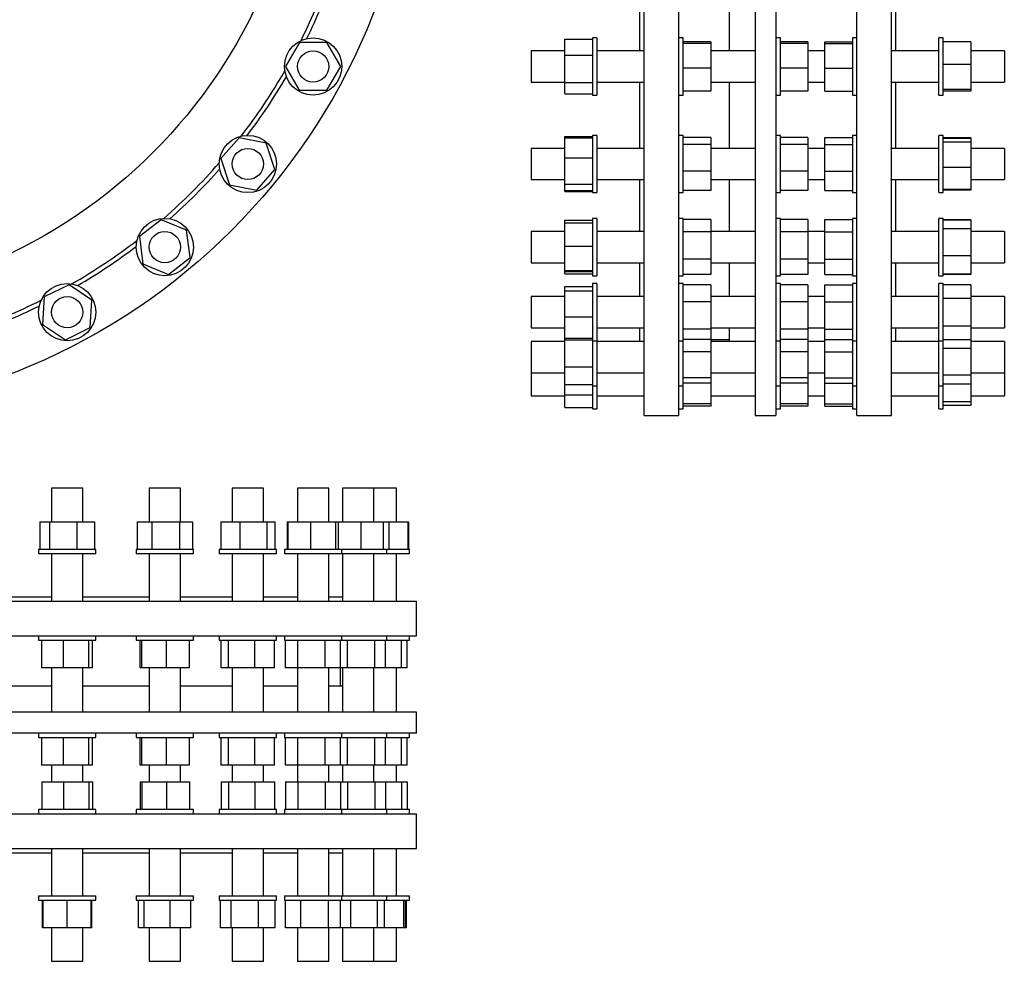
# Model space of a CAD drawing. Header units: millimetres. Extents: x 77 to 2245, y 59 to 2168.
# Tile 2 of 3: x 1111 to 2245, y 59 to 1144. Entities that reach past the tile are written whole.
import ezdxf

# ---------------------------------------------------------------- set-up
doc = ezdxf.new("R2010")
doc.units = ezdxf.units.MM

msp = doc.modelspace()

# ---------------------------------------------------------------- linework, layer by layer
at = {"color": 7, "linetype": 'Continuous', "lineweight": 25}
for p, q in [((1829.7, 688), (1829.7, 1415.5)), ((1869.7, 688), (1869.7, 1415.5)), ((1957.7, 1415.5), (1957.7, 688)), ((1981.7, 1415.5), (1981.7, 688)), ((2074.7, 688), (2074.7, 1415.5)), ((2114.7, 688), (2114.7, 1415.5)), ((1824.7, 1108.2), (1824.7, 1197.2)), ((1927.7, 1197.2), (1927.7, 1108.2)), ((2119.7, 1108.2), (2119.7, 1197.2)), ((1775.2, 1123.2), (1770.2, 1123.2)), ((1770.2, 1123.2), (1770.2, 1057.2)), ((1775.2, 1123.2), (1775.2, 1057.2)), ((1874.7, 1123.2), (1869.7, 1123.2)), ((1874.7, 1057.2), (1874.7, 1123.2)), ((1986.7, 1123.2), (1981.7, 1123.2)), ((1986.7, 1057.2), (1986.7, 1123.2)), ((2074.7, 1123.2), (2069.7, 1123.2)), ((2069.7, 1123.2), (2069.7, 1057.2)), ((2174.2, 1123.2), (2169.2, 1123.2)), ((2169.2, 1057.2), (2169.2, 1123.2)), ((2174.2, 1057.2), (2174.2, 1123.2)), ((1432.7, 1117.7), (1416.8, 1090.2)), ((1464.4, 1117.7), (1432.7, 1117.7)), ((1480.3, 1090.2), (1464.4, 1117.7)), ((1738.4, 1121.8), (1770.2, 1121.8)), ((1738.4, 1103.3), (1738.4, 1121.8)), ((1906.5, 1118.7), (1874.7, 1118.7)), ((1906.5, 1116.6), (1874.7, 1116.6)), ((1906.5, 1118.7), (1906.5, 1116.6)), ((1906.5, 1116.6), (1906.5, 1088.1)), ((2018.5, 1118.7), (1986.7, 1118.7)), ((2018.5, 1116.6), (1986.7, 1116.6)), ((2018.5, 1118.7), (2018.5, 1116.6)), ((2018.5, 1116.6), (2018.5, 1088.1)), ((2037.9, 1118.7), (2069.7, 1118.7)), ((2037.9, 1116.6), (2037.9, 1118.7)), ((2037.9, 1116.6), (2069.7, 1116.6)), ((2037.9, 1088.1), (2037.9, 1116.6)), ((2206, 1118.7), (2174.2, 1118.7)), ((2206, 1118.7), (2206, 1092.3)), ((1738.4, 1108.2), (1699.7, 1108.2)), ((1699.7, 1108.2), (1699.7, 1082.6)), ((1738.4, 1071.7), (1738.4, 1103.3)), ((1738.4, 1103.3), (1770.2, 1103.3)), ((1829.7, 1108.2), (1775.2, 1108.2)), ((1957.7, 1108.2), (1906.5, 1108.2)), ((2037.9, 1108.2), (2018.5, 1108.2)), ((2169.2, 1108.2), (2114.7, 1108.2)), ((2244.7, 1108.2), (2206, 1108.2)), ((2244.7, 1108.2), (2244.7, 1082.6)), ((1416.8, 1090.2), (1432.6, 1062.7)), ((1464.4, 1062.7), (1480.3, 1090.2)), ((2206, 1092.3), (2174.2, 1092.3)), ((2206, 1092.3), (2206, 1063.8)), ((1699.7, 1082.6), (1699.7, 1072.2)), ((1906.5, 1088.1), (1874.7, 1088.1)), ((1906.5, 1088.1), (1906.5, 1061.7)), ((2018.5, 1088.1), (1986.7, 1088.1)), ((2018.5, 1088.1), (2018.5, 1061.7)), ((2037.9, 1088.1), (2069.7, 1088.1)), ((2037.9, 1061.7), (2037.9, 1088.1)), ((2244.7, 1082.6), (2244.7, 1072.2)), ((1699.7, 1072.2), (1738.4, 1072.2)), ((1738.4, 1071.7), (1770.2, 1071.7)), ((1738.4, 1058.6), (1738.4, 1071.7)), ((1775.2, 1072.2), (1829.7, 1072.2)), ((1824.7, 995.8), (1824.7, 1072.2)), ((1906.5, 1072.2), (1957.7, 1072.2)), ((1927.7, 1072.2), (1927.7, 995.8)), ((2018.5, 1072.2), (2037.9, 1072.2)), ((2114.7, 1072.2), (2169.2, 1072.2)), ((2119.7, 995.8), (2119.7, 1072.2)), ((2206, 1072.2), (2244.7, 1072.2)), ((1432.6, 1062.7), (1464.4, 1062.7)), ((1738.4, 1058.6), (1770.2, 1058.6)), ((1770.2, 1057.2), (1775.2, 1057.2)), ((1869.7, 1057.2), (1874.7, 1057.2)), ((1906.5, 1061.7), (1874.7, 1061.7)), ((1981.7, 1057.2), (1986.7, 1057.2)), ((2018.5, 1061.7), (1986.7, 1061.7)), ((2037.9, 1061.7), (2069.7, 1061.7)), ((2069.7, 1057.2), (2074.7, 1057.2)), ((2169.2, 1057.2), (2174.2, 1057.2)), ((2206, 1063.8), (2174.2, 1063.8)), ((2206, 1061.7), (2174.2, 1061.7)), ((2206, 1063.8), (2206, 1061.7)), ((1738.4, 1009.5), (1770.2, 1009.5)), ((1738.4, 1008.1), (1738.4, 1009.5)), ((1775.2, 1010.8), (1770.2, 1010.8)), ((1770.2, 1010.8), (1770.2, 944.8)), ((1775.2, 1010.8), (1775.2, 944.8)), ((1874.7, 1010.8), (1869.7, 1010.8)), ((1874.7, 944.8), (1874.7, 1010.8)), ((1986.7, 1010.8), (1981.7, 1010.8)), ((1986.7, 944.8), (1986.7, 1010.8)), ((2074.7, 1010.8), (2069.7, 1010.8)), ((2069.7, 1010.8), (2069.7, 944.8)), ((2174.2, 1010.8), (2169.2, 1010.8)), ((2169.2, 944.8), (2169.2, 1010.8)), ((2174.2, 944.8), (2174.2, 1010.8)), ((1363.2, 1007.8), (1342.2, 984)), ((1394.3, 1001.6), (1363.2, 1007.8)), ((1404.5, 971.5), (1394.3, 1001.6)), ((1738.4, 984.9), (1738.4, 1008.1)), ((1738.4, 1008.1), (1770.2, 1008.1)), ((1906.5, 1008.4), (1874.7, 1008.4)), ((1906.5, 1000.2), (1874.7, 1000.2)), ((1906.5, 1008.4), (1906.5, 1000.2)), ((1906.5, 1000.2), (1906.5, 969.5)), ((2018.5, 1008.4), (1986.7, 1008.4)), ((2018.5, 1000.2), (1986.7, 1000.2)), ((2018.5, 1008.4), (2018.5, 1000.2)), ((2018.5, 1000.2), (2018.5, 969.5)), ((2037.9, 1008.4), (2069.7, 1008.4)), ((2037.9, 1000.2), (2037.9, 1008.4)), ((2037.9, 1000.2), (2069.7, 1000.2)), ((2037.9, 969.5), (2037.9, 1000.2)), ((2206, 1007.8), (2174.2, 1007.8)), ((2206, 1007.1), (2174.2, 1007.1)), ((2206, 1003), (2174.2, 1003)), ((2206, 1007.8), (2206, 1007.1)), ((2206, 1007.1), (2206, 1003)), ((2206, 1003), (2206, 973.6)), ((1738.4, 995.8), (1699.7, 995.8)), ((1699.7, 995.8), (1699.7, 967.1)), ((1829.7, 995.8), (1775.2, 995.8)), ((1957.7, 995.8), (1906.5, 995.8)), ((2037.9, 995.8), (2018.5, 995.8)), ((2169.2, 995.8), (2114.7, 995.8)), ((2244.7, 995.8), (2206, 995.8)), ((2244.7, 995.8), (2244.7, 967.1)), ((1342.2, 984), (1352.4, 953.9)), ((1738.4, 984.9), (1770.2, 984.9)), ((1738.4, 954.6), (1738.4, 984.9)), ((1383.6, 947.7), (1404.5, 971.5)), ((1699.7, 967.1), (1699.7, 959.8)), ((1906.5, 969.5), (1874.7, 969.5)), ((1906.5, 969.5), (1906.5, 947.1)), ((2018.5, 969.5), (1986.7, 969.5)), ((2018.5, 969.5), (2018.5, 947.1)), ((2037.9, 947.1), (2037.9, 969.5)), ((2037.9, 969.5), (2069.7, 969.5)), ((2206, 973.6), (2174.2, 973.6)), ((2206, 973.6), (2206, 948.4)), ((2244.7, 967.1), (2244.7, 959.8)), ((1352.4, 953.9), (1383.6, 947.7)), ((1699.7, 959.8), (1738.4, 959.8)), ((1738.4, 954.6), (1770.2, 954.6)), ((1738.4, 947.4), (1738.4, 954.6)), ((1775.2, 959.8), (1829.7, 959.8)), ((1824.7, 900.1), (1824.7, 959.8)), ((1906.5, 959.8), (1957.7, 959.8)), ((1927.7, 959.8), (1927.7, 900.1)), ((2018.5, 959.8), (2037.9, 959.8)), ((2114.7, 959.8), (2169.2, 959.8)), ((2119.7, 900.1), (2119.7, 959.8)), ((2206, 959.8), (2244.7, 959.8)), ((1738.4, 947.4), (1770.2, 947.4)), ((1738.4, 946), (1738.4, 947.4)), ((1738.4, 946), (1770.2, 946)), ((1770.2, 944.8), (1775.2, 944.8)), ((1869.7, 944.8), (1874.7, 944.8)), ((1906.5, 947.1), (1874.7, 947.1)), ((1981.7, 944.8), (1986.7, 944.8)), ((2018.5, 947.1), (1986.7, 947.1)), ((2037.9, 947.1), (2069.7, 947.1)), ((2069.7, 944.8), (2074.7, 944.8)), ((2169.2, 944.8), (2174.2, 944.8)), ((2206, 948.4), (2174.2, 948.4)), ((2206, 947.7), (2174.2, 947.7)), ((2206, 948.4), (2206, 947.7)), ((1273.6, 913.6), (1248.4, 894.3)), ((1302.9, 901.4), (1273.6, 913.6)), ((1738.4, 913), (1770.2, 913)), ((1738.4, 910.1), (1738.4, 913)), ((1738.4, 883.1), (1738.4, 910.1)), ((1738.4, 910.1), (1770.2, 910.1)), ((1775.2, 915.1), (1770.2, 915.1)), ((1770.2, 915.1), (1770.2, 849.1)), ((1775.2, 915.1), (1775.2, 849.1)), ((1874.7, 915.1), (1869.7, 915.1)), ((1874.7, 849.1), (1874.7, 915.1)), ((1906.5, 913.8), (1874.7, 913.8)), ((1906.5, 913.8), (1906.5, 899.7)), ((1986.7, 915.1), (1981.7, 915.1)), ((1986.7, 849.1), (1986.7, 915.1)), ((2018.5, 913.8), (1986.7, 913.8)), ((2018.5, 913.8), (2018.5, 899.7)), ((2037.9, 913.8), (2069.7, 913.8)), ((2037.9, 899.7), (2037.9, 913.8)), ((2074.7, 915.1), (2069.7, 915.1)), ((2069.7, 915.1), (2069.7, 849.1)), ((2174.2, 915.1), (2169.2, 915.1)), ((2169.2, 849.1), (2169.2, 915.1)), ((2174.2, 849.1), (2174.2, 915.1)), ((2206, 913.6), (2174.2, 913.6)), ((2206, 913.2), (2174.2, 913.2)), ((2206, 913.6), (2206, 913.2)), ((2206, 913.2), (2206, 903.1)), ((1307.1, 869.9), (1302.9, 901.4)), ((1738.4, 900.1), (1699.7, 900.1)), ((1699.7, 900.1), (1699.7, 868.8)), ((1829.7, 900.1), (1775.2, 900.1)), ((1906.5, 899.7), (1874.7, 899.7)), ((1957.7, 900.1), (1906.5, 900.1)), ((1906.5, 899.7), (1906.5, 868.1)), ((2018.5, 899.7), (1986.7, 899.7)), ((2037.9, 900.1), (2018.5, 900.1)), ((2018.5, 899.7), (2018.5, 868.1)), ((2037.9, 868.1), (2037.9, 899.7)), ((2037.9, 899.7), (2069.7, 899.7)), ((2169.2, 900.1), (2114.7, 900.1)), ((2206, 903.1), (2174.2, 903.1)), ((2206, 903.1), (2206, 871.9)), ((2244.7, 900.1), (2206, 900.1)), ((2244.7, 900.1), (2244.7, 868.8)), ((1248.4, 894.3), (1252.5, 862.8)), ((1738.4, 883.1), (1770.2, 883.1)), ((1738.4, 855.1), (1738.4, 883.1)), ((1252.5, 862.8), (1281.8, 850.6)), ((1281.8, 850.6), (1307.1, 869.9)), ((1699.7, 868.8), (1699.7, 864.1)), ((1699.7, 864.1), (1738.4, 864.1)), ((1775.2, 864.1), (1829.7, 864.1)), ((1824.7, 825), (1824.7, 864.1)), ((1906.5, 868.1), (1874.7, 868.1)), ((1906.5, 868.1), (1906.5, 850.4)), ((1906.5, 864.1), (1957.7, 864.1)), ((1927.7, 864.1), (1927.7, 825)), ((2018.5, 868.1), (1986.7, 868.1)), ((2018.5, 868.1), (2018.5, 850.4)), ((2018.5, 864.1), (2037.9, 864.1)), ((2037.9, 850.4), (2037.9, 868.1)), ((2037.9, 868.1), (2069.7, 868.1)), ((2114.7, 864.1), (2169.2, 864.1)), ((2119.7, 825), (2119.7, 864.1)), ((2206, 871.9), (2174.2, 871.9)), ((2206, 871.9), (2206, 851)), ((2206, 864.1), (2244.7, 864.1)), ((2244.7, 868.8), (2244.7, 864.1)), ((1738.4, 855.1), (1770.2, 855.1)), ((1738.4, 854.1), (1738.4, 855.1)), ((1738.4, 854.1), (1770.2, 854.1)), ((1738.4, 851.2), (1738.4, 854.1)), ((1738.4, 851.2), (1770.2, 851.2)), ((2206, 851), (2174.2, 851)), ((2206, 850.6), (2174.2, 850.6)), ((2206, 851), (2206, 850.6)), ((1770.2, 849.1), (1775.2, 849.1)), ((1775.2, 840), (1770.2, 840)), ((1770.2, 840), (1770.2, 774)), ((1775.2, 840), (1775.2, 774)), ((1869.7, 849.1), (1874.7, 849.1)), ((1874.7, 840), (1869.7, 840)), ((1906.5, 850.4), (1874.7, 850.4)), ((1874.7, 774), (1874.7, 840)), ((1981.7, 849.1), (1986.7, 849.1)), ((1986.7, 840), (1981.7, 840)), ((2018.5, 850.4), (1986.7, 850.4)), ((1986.7, 774), (1986.7, 840)), ((2037.9, 850.4), (2069.7, 850.4)), ((2069.7, 849.1), (2074.7, 849.1)), ((2074.7, 840), (2069.7, 840)), ((2069.7, 840), (2069.7, 774)), ((2169.2, 849.1), (2174.2, 849.1)), ((2174.2, 840), (2169.2, 840)), ((2169.2, 774), (2169.2, 840)), ((2174.2, 774), (2174.2, 840)), ((1167.4, 838.6), (1138.9, 824.6)), ((1193.7, 821), (1167.4, 838.6)), ((1738.4, 836.7), (1770.2, 836.7)), ((1738.4, 831.5), (1738.4, 836.7)), ((1738.4, 831.5), (1770.2, 831.5)), ((1738.4, 801.8), (1738.4, 831.5)), ((1906.5, 838.4), (1874.7, 838.4)), ((1906.5, 838.4), (1906.5, 819.1)), ((2018.5, 838.4), (1986.7, 838.4)), ((2018.5, 838.4), (2018.5, 819.1)), ((2037.9, 838.4), (2069.7, 838.4)), ((2037.9, 819.1), (2037.9, 838.4)), ((2206, 838.7), (2174.2, 838.7)), ((2206, 838.7), (2206, 822.9)), ((1138.9, 824.6), (1136.8, 792.9)), ((1191.6, 789.3), (1193.7, 821)), ((1738.4, 825), (1699.7, 825)), ((1699.7, 825), (1699.7, 791.6)), ((1829.7, 825), (1775.2, 825)), ((1906.5, 819.1), (1874.7, 819.1)), ((1957.7, 825), (1906.5, 825)), ((1906.5, 819.1), (1906.5, 787.6)), ((2018.5, 819.1), (1986.7, 819.1)), ((2037.9, 825), (2018.5, 825)), ((2018.5, 819.1), (2018.5, 787.6)), ((2037.9, 819.1), (2069.7, 819.1)), ((2037.9, 787.6), (2037.9, 819.1)), ((2169.2, 825), (2114.7, 825)), ((2206, 822.9), (2174.2, 822.9)), ((2244.7, 825), (2206, 825)), ((2206, 822.9), (2206, 791.1)), ((2244.7, 825), (2244.7, 791.6)), ((1738.4, 801.8), (1770.2, 801.8)), ((1738.4, 777.2), (1738.4, 801.8)), ((1136.8, 792.9), (1163.2, 775.3)), ((1163.2, 775.3), (1191.6, 789.3)), ((1699.7, 791.6), (1699.7, 789)), ((1699.7, 789), (1738.4, 789)), ((1775.2, 789), (1829.7, 789)), ((1824.7, 773.2), (1824.7, 789)), ((1906.5, 787.6), (1874.7, 787.6)), ((1906.5, 789), (1957.7, 789)), ((1906.5, 787.6), (1906.5, 775.5)), ((1927.7, 789), (1927.7, 773.2)), ((2018.5, 787.6), (1986.7, 787.6)), ((2018.5, 789), (2037.9, 789)), ((2018.5, 787.6), (2018.5, 775.5)), ((2037.9, 787.6), (2069.7, 787.6)), ((2037.9, 775.5), (2037.9, 787.6)), ((2114.7, 789), (2169.2, 789)), ((2119.7, 773.2), (2119.7, 789)), ((2206, 791.1), (2174.2, 791.1)), ((2206, 791.1), (2206, 775.2)), ((2206, 789), (2244.7, 789)), ((2244.7, 791.6), (2244.7, 789)), ((1738.4, 773.2), (1699.7, 773.2)), ((1699.7, 773.2), (1699.7, 738.3)), ((1738.4, 777.2), (1770.2, 777.2)), ((1738.4, 775.3), (1738.4, 777.2)), ((1738.4, 775.3), (1770.2, 775.3)), ((1738.4, 744), (1738.4, 775.3)), ((1770.2, 774), (1775.2, 774)), ((1770.2, 774), (1770.2, 722.2)), ((1775.2, 774), (1775.2, 722.2)), ((1829.7, 773.2), (1775.2, 773.2)), ((1869.7, 774), (1874.7, 774)), ((1906.5, 775.5), (1874.7, 775.5)), ((1874.7, 722.2), (1874.7, 774)), ((1906.5, 775.5), (1927.7, 775.5)), ((1906.5, 775.5), (1906.5, 761.4)), ((1957.7, 773.2), (1906.5, 773.2)), ((1981.7, 774), (1986.7, 774)), ((2018.5, 775.5), (1986.7, 775.5)), ((1986.7, 722.2), (1986.7, 774)), ((2018.5, 775.5), (2018.5, 761.4)), ((2037.9, 773.2), (2018.5, 773.2)), ((2037.9, 775.5), (2069.7, 775.5)), ((2037.9, 761.4), (2037.9, 775.5)), ((2069.7, 774), (2074.7, 774)), ((2069.7, 774), (2069.7, 722.2)), ((2169.2, 773.2), (2114.7, 773.2)), ((2169.2, 774), (2174.2, 774)), ((2169.2, 722.2), (2169.2, 774)), ((2206, 775.2), (2174.2, 775.2)), ((2174.2, 722.2), (2174.2, 774)), ((2206, 775.2), (2206, 765.4)), ((2244.7, 773.2), (2206, 773.2)), ((2244.7, 773.2), (2244.7, 738.3)), ((1906.5, 761.4), (1874.7, 761.4)), ((1906.5, 761.4), (1906.5, 731.3)), ((2018.5, 761.4), (1986.7, 761.4)), ((2018.5, 761.4), (2018.5, 731.3)), ((2037.9, 761.4), (2069.7, 761.4)), ((2037.9, 731.3), (2037.9, 761.4)), ((2206, 765.4), (2174.2, 765.4)), ((2206, 765.4), (2206, 734.3)), ((1699.7, 738.3), (1699.7, 737.2)), ((1699.7, 737.2), (1738.4, 737.2)), ((1699.7, 737.2), (1699.7, 711)), ((1738.4, 723.9), (1738.4, 744)), ((1738.4, 744), (1770.2, 744)), ((1775.2, 737.2), (1829.7, 737.2)), ((1906.5, 737.2), (1957.7, 737.2)), ((2018.5, 737.2), (2037.9, 737.2)), ((2114.7, 737.2), (2169.2, 737.2)), ((2206, 737.2), (2244.7, 737.2)), ((2244.7, 738.3), (2244.7, 737.2)), ((2244.7, 737.2), (2244.7, 711)), ((1906.5, 731.3), (1874.7, 731.3)), ((1906.5, 731.3), (1906.5, 725.1)), ((2018.5, 731.3), (1986.7, 731.3)), ((2018.5, 731.3), (2018.5, 725.1)), ((2037.9, 731.3), (2069.7, 731.3)), ((2037.9, 725.1), (2037.9, 731.3)), ((2206, 734.3), (2174.2, 734.3)), ((2206, 734.3), (2206, 724)), ((1738.4, 723.9), (1770.2, 723.9)), ((1738.4, 712), (1738.4, 723.9)), ((1770.2, 722.2), (1775.2, 722.2)), ((1770.2, 722.2), (1770.2, 695.8)), ((1775.2, 722.2), (1775.2, 695.8)), ((1869.7, 722.2), (1874.7, 722.2)), ((1906.5, 725.1), (1874.7, 725.1)), ((1874.7, 695.8), (1874.7, 722.2)), ((1906.5, 725.1), (1906.5, 701.3)), ((1981.7, 722.2), (1986.7, 722.2)), ((2018.5, 725.1), (1986.7, 725.1)), ((1986.7, 695.8), (1986.7, 722.2)), ((2018.5, 725.1), (2018.5, 701.3)), ((2037.9, 725.1), (2069.7, 725.1)), ((2037.9, 701.3), (2037.9, 725.1)), ((2069.7, 722.2), (2074.7, 722.2)), ((2069.7, 722.2), (2069.7, 695.8)), ((2169.2, 722.2), (2174.2, 722.2)), ((2169.2, 695.8), (2169.2, 722.2)), ((2206, 724), (2174.2, 724)), ((2174.2, 695.8), (2174.2, 722.2)), ((2206, 724), (2206, 703.6)), ((1699.7, 711), (1699.7, 710.8)), ((1699.7, 710.8), (1738.4, 710.8)), ((1738.4, 712), (1770.2, 712)), ((1738.4, 697.1), (1738.4, 712)), ((1775.2, 710.8), (1829.7, 710.8)), ((1906.5, 710.8), (1957.7, 710.8)), ((2018.5, 710.8), (2037.9, 710.8)), ((2114.7, 710.8), (2169.2, 710.8)), ((2206, 703.6), (2174.2, 703.6)), ((2206, 710.8), (2244.7, 710.8)), ((2206, 703.6), (2206, 699.5)), ((2244.7, 711), (2244.7, 710.8)), ((1738.4, 697.1), (1770.2, 697.1)), ((1770.2, 695.8), (1775.2, 695.8)), ((1869.7, 695.8), (1874.7, 695.8)), ((1906.5, 701.3), (1874.7, 701.3)), ((1906.5, 698.7), (1874.7, 698.7)), ((1906.5, 701.3), (1906.5, 698.7)), ((1981.7, 695.8), (1986.7, 695.8)), ((2018.5, 701.3), (1986.7, 701.3)), ((2018.5, 698.7), (1986.7, 698.7)), ((2018.5, 701.3), (2018.5, 698.7)), ((2037.9, 701.3), (2069.7, 701.3)), ((2037.9, 698.7), (2037.9, 701.3)), ((2037.9, 698.7), (2069.7, 698.7)), ((2069.7, 695.8), (2074.7, 695.8)), ((2169.2, 695.8), (2174.2, 695.8)), ((2206, 699.5), (2174.2, 699.5)), ((1829.7, 688), (1869.7, 688)), ((1957.7, 688), (1981.7, 688)), ((2074.7, 688), (2114.7, 688)), ((1147.3, 604.1), (1147.3, 565.4)), ((1174.6, 604.1), (1147.3, 604.1)), ((1183.3, 604.1), (1174.6, 604.1)), ((1183.3, 565.4), (1183.3, 604.1)), ((1259.7, 604.1), (1259.7, 565.4)), ((1289.9, 604.1), (1259.7, 604.1)), ((1295.7, 604.1), (1289.9, 604.1)), ((1295.7, 565.4), (1295.7, 604.1)), ((1355.4, 604.1), (1355.4, 565.4)), ((1387.9, 604.1), (1355.4, 604.1)), ((1391.4, 604.1), (1387.9, 604.1)), ((1391.4, 565.4), (1391.4, 604.1)), ((1430.5, 604.1), (1430.5, 565.4)), ((1464.8, 604.1), (1430.5, 604.1)), ((1466.5, 604.1), (1464.8, 604.1)), ((1466.5, 565.4), (1466.5, 604.1)), ((1482.3, 604.1), (1482.3, 565.4)), ((1517.8, 604.1), (1482.3, 604.1)), ((1518.3, 604.1), (1517.8, 604.1)), ((1518.3, 565.4), (1518.3, 604.1)), ((1544.7, 604.1), (1518.3, 604.1)), ((1544.7, 565.4), (1544.7, 604.1)), ((1133.7, 565.4), (1133.7, 533.6)), ((1133.7, 565.4), (1133.9, 565.4)), ((1133.9, 565.4), (1133.9, 533.6)), ((1133.9, 565.4), (1145.1, 565.4)), ((1145.1, 565.4), (1145.1, 533.6)), ((1145.1, 565.4), (1176.4, 565.4)), ((1176.4, 565.4), (1176.4, 533.6)), ((1176.4, 565.4), (1196.6, 565.4)), ((1196.6, 565.4), (1196.6, 533.6)), ((1196.6, 565.4), (1196.9, 565.4)), ((1196.9, 565.4), (1196.9, 533.6)), ((1246, 565.4), (1246, 533.6)), ((1246, 565.4), (1262.7, 565.4)), ((1262.7, 565.4), (1262.7, 533.6)), ((1262.7, 565.4), (1294.5, 565.4)), ((1294.5, 565.4), (1294.5, 533.6)), ((1294.5, 565.4), (1309.5, 565.4)), ((1309.5, 565.4), (1309.5, 533.6)), ((1342.4, 565.4), (1342.4, 533.6)), ((1342.4, 565.4), (1364.1, 565.4)), ((1364.1, 565.4), (1364.1, 533.6)), ((1364.1, 565.4), (1395.1, 565.4)), ((1395.1, 565.4), (1395.1, 533.6)), ((1395.1, 565.4), (1404.3, 565.4)), ((1404.3, 565.4), (1404.3, 533.6)), ((1418.8, 565.4), (1418.8, 533.6)), ((1418.8, 565.4), (1419.6, 565.4)), ((1419.6, 565.4), (1419.6, 533.6)), ((1419.6, 565.4), (1445.4, 565.4)), ((1445.4, 565.4), (1445.4, 533.6)), ((1445.4, 565.4), (1474.3, 565.4)), ((1474.3, 565.4), (1474.3, 533.6)), ((1474.3, 565.4), (1477.5, 565.4)), ((1477.5, 565.4), (1477.5, 533.6)), ((1477.5, 565.4), (1503.4, 565.4)), ((1503.4, 565.4), (1503.4, 533.6)), ((1503.4, 565.4), (1529.2, 565.4)), ((1529.2, 565.4), (1529.2, 533.6)), ((1529.2, 565.4), (1535.9, 565.4)), ((1535.9, 565.4), (1535.9, 533.6)), ((1535.9, 565.4), (1557.6, 565.4)), ((1557.6, 565.4), (1557.6, 533.6)), ((1557.6, 565.4), (1558.4, 565.4)), ((1558.4, 565.4), (1558.4, 533.6)), ((1132.3, 533.6), (1132.3, 528.6)), ((1198.3, 533.6), (1132.3, 533.6)), ((1198.3, 528.6), (1198.3, 533.6)), ((1244.7, 533.6), (1244.7, 528.6)), ((1310.7, 533.6), (1244.7, 533.6)), ((1310.7, 528.6), (1310.7, 533.6)), ((1340.4, 533.6), (1340.4, 528.6)), ((1406.4, 533.6), (1340.4, 533.6)), ((1406.4, 528.6), (1406.4, 533.6)), ((1415.5, 533.6), (1415.5, 528.6)), ((1481.5, 533.6), (1415.5, 533.6)), ((1481.5, 528.6), (1481.5, 533.6)), ((1533.3, 533.6), (1481.5, 533.6)), ((1533.3, 528.6), (1533.3, 533.6)), ((1559.7, 533.6), (1533.3, 533.6)), ((1559.7, 528.6), (1559.7, 533.6)), ((1198.3, 528.6), (1132.3, 528.6)), ((1147.3, 528.6), (1147.3, 474.1)), ((1183.3, 474.1), (1183.3, 528.6)), ((1310.7, 528.6), (1244.7, 528.6)), ((1259.7, 528.6), (1259.7, 474.1)), ((1295.7, 474.1), (1295.7, 528.6)), ((1406.4, 528.6), (1340.4, 528.6)), ((1355.4, 528.6), (1355.4, 474.1)), ((1391.4, 474.1), (1391.4, 528.6)), ((1481.5, 528.6), (1415.5, 528.6)), ((1430.5, 528.6), (1430.5, 474.1)), ((1466.5, 474.1), (1466.5, 528.6)), ((1533.3, 528.6), (1481.5, 528.6)), ((1482.3, 528.6), (1482.3, 474.1)), ((1518.3, 474.1), (1518.3, 528.6)), ((1559.7, 528.6), (1533.3, 528.6)), ((1544.7, 474.1), (1544.7, 528.6)), ((1058.3, 479.1), (1147.3, 479.1)), ((1183.3, 479.1), (1259.7, 479.1)), ((1295.7, 479.1), (1355.4, 479.1)), ((1391.4, 479.1), (1430.5, 479.1)), ((1466.5, 479.1), (1482.3, 479.1)), ((112.5, 474.1), (1567.5, 474.1)), ((1567.5, 434.1), (1567.5, 474.1)), ((112.5, 434.1), (1567.5, 434.1)), ((1132.3, 434.1), (1132.3, 429.1)), ((1198.3, 429.1), (1198.3, 434.1)), ((1244.7, 434.1), (1244.7, 429.1)), ((1310.7, 429.1), (1310.7, 434.1)), ((1340.4, 434.1), (1340.4, 429.1)), ((1406.4, 429.1), (1406.4, 434.1)), ((1415.5, 434.1), (1415.5, 429.1)), ((1481.5, 429.1), (1481.5, 434.1)), ((1533.3, 429.1), (1533.3, 434.1)), ((1559.7, 429.1), (1559.7, 434.1)), ((1132.3, 429.1), (1134.8, 429.1)), ((1134.8, 429.1), (1198.3, 429.1)), ((1135.9, 397.3), (1135.9, 429.1)), ((1161.1, 397.3), (1161.1, 429.1)), ((1190.4, 397.3), (1190.4, 429.1)), ((1194.6, 397.3), (1194.6, 429.1)), ((1244.7, 429.1), (1250.3, 429.1)), ((1249.2, 397.3), (1249.2, 429.1)), ((1250.3, 429.1), (1310.7, 429.1)), ((1251.3, 397.3), (1251.3, 429.1)), ((1279.8, 397.3), (1279.8, 429.1)), ((1306.2, 397.3), (1306.2, 429.1)), ((1340.4, 429.1), (1350, 429.1)), ((1342.7, 397.3), (1342.7, 429.1)), ((1350, 429.1), (1406.4, 429.1)), ((1350.9, 397.3), (1350.9, 429.1)), ((1381.6, 397.3), (1381.6, 429.1)), ((1404, 397.3), (1404, 429.1)), ((1415.5, 429.1), (1430.2, 429.1)), ((1416.8, 397.3), (1416.8, 429.1)), ((1430.2, 429.1), (1481.5, 429.1)), ((1430.9, 397.3), (1430.9, 429.1)), ((1462.6, 397.3), (1462.6, 429.1)), ((1480.2, 397.3), (1480.2, 429.1)), ((1481.5, 429.1), (1487.7, 429.1)), ((1487.7, 429.1), (1533.3, 429.1)), ((1488.1, 397.3), (1488.1, 429.1)), ((1519.6, 397.3), (1519.6, 429.1)), ((1531.8, 397.3), (1531.8, 429.1)), ((1533.3, 429.1), (1559.7, 429.1)), ((1550.5, 397.3), (1550.5, 429.1)), ((1556.7, 397.3), (1556.7, 429.1)), ((1161.1, 397.3), (1135.9, 397.3)), ((1147.3, 397.3), (1147.3, 346.1)), ((1190.4, 397.3), (1161.1, 397.3)), ((1183.3, 346.1), (1183.3, 397.3)), ((1194.6, 397.3), (1190.4, 397.3)), ((1251.3, 397.3), (1249.2, 397.3)), ((1279.8, 397.3), (1251.3, 397.3)), ((1259.7, 397.3), (1259.7, 346.1)), ((1306.2, 397.3), (1279.8, 397.3)), ((1295.7, 346.1), (1295.7, 397.3)), ((1350.9, 397.3), (1342.7, 397.3)), ((1381.6, 397.3), (1350.9, 397.3)), ((1355.4, 397.3), (1355.4, 346.1)), ((1404, 397.3), (1381.6, 397.3)), ((1391.4, 346.1), (1391.4, 397.3)), ((1430.9, 397.3), (1416.8, 397.3)), ((1430.5, 397.3), (1430.5, 346.1)), ((1462.6, 397.3), (1430.9, 397.3)), ((1480.2, 397.3), (1462.6, 397.3)), ((1466.5, 346.1), (1466.5, 397.3)), ((1480, 376.1), (1480, 397.3)), ((1488.1, 397.3), (1480.2, 397.3)), ((1482.3, 397.3), (1482.3, 346.1)), ((1519.6, 397.3), (1488.1, 397.3)), ((1518.3, 346.1), (1518.3, 397.3)), ((1531.8, 397.3), (1519.6, 397.3)), ((1550.5, 397.3), (1531.8, 397.3)), ((1544.7, 346.1), (1544.7, 397.3)), ((1556.7, 397.3), (1550.5, 397.3)), ((1147.3, 376.1), (1058.3, 376.1)), ((1259.7, 376.1), (1183.3, 376.1)), ((1355.4, 376.1), (1295.7, 376.1)), ((1430.5, 376.1), (1391.4, 376.1)), ((1482.3, 376.1), (1466.5, 376.1)), ((1567.5, 346.1), (112.5, 346.1)), ((1567.5, 322.1), (1567.5, 346.1)), ((1567.5, 322.1), (112.5, 322.1)), ((1132.3, 322.1), (1132.3, 317.1)), ((1198.3, 317.1), (1198.3, 322.1)), ((1244.7, 322.1), (1244.7, 317.1)), ((1310.7, 317.1), (1310.7, 322.1)), ((1340.4, 322.1), (1340.4, 317.1)), ((1406.4, 317.1), (1406.4, 322.1)), ((1415.5, 322.1), (1415.5, 317.1)), ((1481.5, 317.1), (1481.5, 322.1)), ((1533.3, 317.1), (1533.3, 322.1)), ((1559.7, 317.1), (1559.7, 322.1)), ((1132.3, 317.1), (1134.8, 317.1)), ((1134.8, 317.1), (1198.3, 317.1)), ((1135.9, 285.3), (1135.9, 317.1)), ((1161.1, 285.3), (1161.1, 317.1)), ((1190.4, 285.3), (1190.4, 317.1)), ((1194.6, 285.3), (1194.6, 317.1)), ((1244.7, 317.1), (1250.3, 317.1)), ((1249.2, 285.3), (1249.2, 317.1)), ((1250.3, 317.1), (1310.7, 317.1)), ((1251.3, 285.3), (1251.3, 317.1)), ((1279.8, 285.3), (1279.8, 317.1)), ((1306.2, 285.3), (1306.2, 317.1)), ((1340.4, 317.1), (1350, 317.1)), ((1342.7, 285.3), (1342.7, 317.1)), ((1350, 317.1), (1406.4, 317.1)), ((1350.9, 285.3), (1350.9, 317.1)), ((1381.6, 285.3), (1381.6, 317.1)), ((1404, 285.3), (1404, 317.1)), ((1415.5, 317.1), (1430.2, 317.1)), ((1416.8, 285.3), (1416.8, 317.1)), ((1430.2, 317.1), (1481.5, 317.1)), ((1430.9, 285.3), (1430.9, 317.1)), ((1462.6, 285.3), (1462.6, 317.1)), ((1480.2, 285.3), (1480.2, 317.1)), ((1481.5, 317.1), (1487.7, 317.1)), ((1487.7, 317.1), (1533.3, 317.1)), ((1488.1, 285.3), (1488.1, 317.1)), ((1519.6, 285.3), (1519.6, 317.1)), ((1531.8, 285.3), (1531.8, 317.1)), ((1533.3, 317.1), (1559.7, 317.1)), ((1550.5, 285.3), (1550.5, 317.1)), ((1556.7, 285.3), (1556.7, 317.1)), ((1161.1, 285.3), (1135.9, 285.3)), ((1147.3, 285.3), (1147.3, 265.9)), ((1190.4, 285.3), (1161.1, 285.3)), ((1183.3, 265.9), (1183.3, 285.3)), ((1194.6, 285.3), (1190.4, 285.3)), ((1251.3, 285.3), (1249.2, 285.3)), ((1279.8, 285.3), (1251.3, 285.3)), ((1259.7, 285.3), (1259.7, 265.9)), ((1306.2, 285.3), (1279.8, 285.3)), ((1295.7, 265.9), (1295.7, 285.3)), ((1350.9, 285.3), (1342.7, 285.3)), ((1381.6, 285.3), (1350.9, 285.3)), ((1355.4, 285.3), (1355.4, 265.9)), ((1404, 285.3), (1381.6, 285.3)), ((1391.4, 265.9), (1391.4, 285.3)), ((1430.9, 285.3), (1416.8, 285.3)), ((1430.5, 285.3), (1430.5, 265.9)), ((1462.6, 285.3), (1430.9, 285.3)), ((1480.2, 285.3), (1462.6, 285.3)), ((1466.5, 265.9), (1466.5, 285.3)), ((1488.1, 285.3), (1480.2, 285.3)), ((1482.3, 285.3), (1482.3, 265.9)), ((1519.6, 285.3), (1488.1, 285.3)), ((1518.3, 265.9), (1518.3, 285.3)), ((1531.8, 285.3), (1519.6, 285.3)), ((1550.5, 285.3), (1531.8, 285.3)), ((1544.7, 265.9), (1544.7, 285.3)), ((1556.7, 285.3), (1550.5, 285.3)), ((1135.9, 265.9), (1135.9, 234.1)), ((1135.9, 265.9), (1161.1, 265.9)), ((1161.1, 265.9), (1161.1, 234.1)), ((1161.1, 265.9), (1190.4, 265.9)), ((1190.4, 265.9), (1190.4, 234.1)), ((1190.4, 265.9), (1194.6, 265.9)), ((1194.6, 265.9), (1194.6, 234.1)), ((1249.2, 265.9), (1249.2, 234.1)), ((1249.2, 265.9), (1251.3, 265.9)), ((1251.3, 265.9), (1251.3, 234.1)), ((1251.3, 265.9), (1279.8, 265.9)), ((1279.8, 265.9), (1279.8, 234.1)), ((1279.8, 265.9), (1306.2, 265.9)), ((1306.2, 265.9), (1306.2, 234.1)), ((1342.7, 265.9), (1342.7, 234.1)), ((1342.7, 265.9), (1350.9, 265.9)), ((1350.9, 265.9), (1350.9, 234.1)), ((1350.9, 265.9), (1381.6, 265.9)), ((1381.6, 265.9), (1381.6, 234.1)), ((1381.6, 265.9), (1404, 265.9)), ((1404, 265.9), (1404, 234.1)), ((1416.8, 265.9), (1416.8, 234.1)), ((1416.8, 265.9), (1430.9, 265.9)), ((1430.9, 265.9), (1430.9, 234.1)), ((1430.9, 265.9), (1462.6, 265.9)), ((1462.6, 265.9), (1462.6, 234.1)), ((1462.6, 265.9), (1480.2, 265.9)), ((1480.2, 265.9), (1480.2, 234.1)), ((1480.2, 265.9), (1488.1, 265.9)), ((1488.1, 265.9), (1488.1, 234.1)), ((1488.1, 265.9), (1519.6, 265.9)), ((1519.6, 265.9), (1519.6, 234.1)), ((1519.6, 265.9), (1531.8, 265.9)), ((1531.8, 265.9), (1531.8, 234.1)), ((1531.8, 265.9), (1550.5, 265.9)), ((1550.5, 265.9), (1550.5, 234.1)), ((1550.5, 265.9), (1556.7, 265.9)), ((1556.7, 265.9), (1556.7, 234.1)), ((112.5, 229.1), (1567.5, 229.1)), ((1132.3, 234.1), (1132.3, 229.1)), ((1134.8, 234.1), (1132.3, 234.1)), ((1198.3, 234.1), (1134.8, 234.1)), ((1198.3, 229.1), (1198.3, 234.1)), ((1244.7, 234.1), (1244.7, 229.1)), ((1250.3, 234.1), (1244.7, 234.1)), ((1310.7, 234.1), (1250.3, 234.1)), ((1310.7, 229.1), (1310.7, 234.1)), ((1340.4, 234.1), (1340.4, 229.1)), ((1350, 234.1), (1340.4, 234.1)), ((1406.4, 234.1), (1350, 234.1)), ((1406.4, 229.1), (1406.4, 234.1)), ((1415.5, 234.1), (1415.5, 229.1)), ((1430.2, 234.1), (1415.5, 234.1)), ((1481.5, 234.1), (1430.2, 234.1)), ((1481.5, 229.1), (1481.5, 234.1)), ((1487.7, 234.1), (1481.5, 234.1)), ((1533.3, 234.1), (1487.7, 234.1)), ((1533.3, 229.1), (1533.3, 234.1)), ((1559.7, 234.1), (1533.3, 234.1)), ((1559.7, 229.1), (1559.7, 234.1)), ((1567.5, 189.1), (1567.5, 229.1)), ((112.5, 189.1), (1567.5, 189.1)), ((1058.3, 184.1), (1147.3, 184.1)), ((1147.3, 189.1), (1147.3, 134.6)), ((1183.3, 134.6), (1183.3, 189.1)), ((1183.3, 184.1), (1259.7, 184.1)), ((1259.7, 189.1), (1259.7, 134.6)), ((1295.7, 134.6), (1295.7, 189.1)), ((1295.7, 184.1), (1355.4, 184.1)), ((1355.4, 189.1), (1355.4, 134.6)), ((1391.4, 134.6), (1391.4, 189.1)), ((1391.4, 184.1), (1430.5, 184.1)), ((1430.5, 189.1), (1430.5, 134.6)), ((1466.5, 134.6), (1466.5, 189.1)), ((1466.5, 184.1), (1482.3, 184.1)), ((1482.3, 189.1), (1482.3, 134.6)), ((1518.3, 134.6), (1518.3, 189.1)), ((1544.7, 134.6), (1544.7, 189.1)), ((1132.3, 134.6), (1132.3, 129.6)), ((1132.3, 134.6), (1198.3, 134.6)), ((1132.3, 129.6), (1198.3, 129.6)), ((1136.8, 97.8), (1136.8, 129.6)), ((1137.7, 97.8), (1137.7, 129.6)), ((1137.8, 97.8), (1137.8, 129.6)), ((1165.3, 97.8), (1165.3, 129.6)), ((1192.8, 97.8), (1192.8, 129.6)), ((1193.7, 97.8), (1193.7, 129.6)), ((1198.3, 129.6), (1198.3, 134.6)), ((1244.7, 134.6), (1244.7, 129.6)), ((1244.7, 134.6), (1310.7, 134.6)), ((1244.7, 129.6), (1310.7, 129.6)), ((1247.6, 97.8), (1247.6, 129.6)), ((1253.9, 97.8), (1253.9, 129.6)), ((1283.9, 97.8), (1283.9, 129.6)), ((1307.8, 97.8), (1307.8, 129.6)), ((1310.7, 129.6), (1310.7, 134.6)), ((1340.4, 134.6), (1340.4, 129.6)), ((1340.4, 134.6), (1406.4, 134.6)), ((1340.4, 129.6), (1406.4, 129.6)), ((1341.9, 97.8), (1341.9, 129.6)), ((1354.1, 97.8), (1354.1, 129.6)), ((1385.5, 97.8), (1385.5, 129.6)), ((1404.9, 97.8), (1404.9, 129.6)), ((1406.4, 129.6), (1406.4, 134.6)), ((1415.5, 134.6), (1415.5, 129.6)), ((1415.5, 134.6), (1481.5, 134.6)), ((1415.5, 129.6), (1481.5, 129.6)), ((1416.8, 97.8), (1416.8, 129.6)), ((1416.8, 97.8), (1416.8, 129.6)), ((1434.5, 97.8), (1434.5, 129.6)), ((1466.2, 97.8), (1466.2, 129.6)), ((1480.2, 97.8), (1480.2, 129.6)), ((1481.5, 129.6), (1481.5, 134.6)), ((1481.5, 134.6), (1533.3, 134.6)), ((1481.5, 129.6), (1533.3, 129.6)), ((1492.1, 97.8), (1492.1, 129.6)), ((1522.8, 97.8), (1522.8, 129.6)), ((1530.9, 97.8), (1530.9, 129.6)), ((1533.3, 129.6), (1533.3, 134.6)), ((1533.3, 134.6), (1559.7, 134.6)), ((1533.3, 129.6), (1559.7, 129.6)), ((1553.1, 97.8), (1553.1, 129.6)), ((1555.1, 97.8), (1555.1, 129.6)), ((1556, 97.8), (1556, 129.6)), ((1559.7, 129.6), (1559.7, 134.6)), ((1137.7, 97.8), (1136.8, 97.8)), ((1137.8, 97.8), (1137.7, 97.8)), ((1165.3, 97.8), (1137.8, 97.8)), ((1147.3, 97.8), (1147.3, 59.1)), ((1192.8, 97.8), (1165.3, 97.8)), ((1183.3, 59.1), (1183.3, 97.8)), ((1193.7, 97.8), (1192.8, 97.8)), ((1253.9, 97.8), (1247.6, 97.8)), ((1283.9, 97.8), (1253.9, 97.8)), ((1259.7, 97.8), (1259.7, 59.1)), ((1307.8, 97.8), (1283.9, 97.8)), ((1295.7, 59.1), (1295.7, 97.8)), ((1354.1, 97.8), (1341.9, 97.8)), ((1385.5, 97.8), (1354.1, 97.8)), ((1355.4, 97.8), (1355.4, 59.1)), ((1404.9, 97.8), (1385.5, 97.8)), ((1391.4, 59.1), (1391.4, 97.8)), ((1434.5, 97.8), (1416.8, 97.8)), ((1416.8, 97.8), (1416.8, 97.8)), ((1430.5, 97.8), (1430.5, 59.1)), ((1466.2, 97.8), (1434.5, 97.8)), ((1480.2, 97.8), (1466.2, 97.8)), ((1466.5, 59.1), (1466.5, 97.8)), ((1492.1, 97.8), (1480.2, 97.8)), ((1482.3, 97.8), (1482.3, 59.1)), ((1522.8, 97.8), (1492.1, 97.8)), ((1518.3, 59.1), (1518.3, 97.8)), ((1530.9, 97.8), (1522.8, 97.8)), ((1553.1, 97.8), (1530.9, 97.8)), ((1544.7, 59.1), (1544.7, 97.8)), ((1555.1, 97.8), (1553.1, 97.8)), ((1556, 97.8), (1555.1, 97.8)), ((1174.6, 59.1), (1147.3, 59.1)), ((1183.3, 59.1), (1174.6, 59.1)), ((1289.9, 59.1), (1259.7, 59.1)), ((1295.7, 59.1), (1289.9, 59.1)), ((1387.9, 59.1), (1355.4, 59.1)), ((1391.4, 59.1), (1387.9, 59.1)), ((1464.8, 59.1), (1430.5, 59.1)), ((1466.5, 59.1), (1464.8, 59.1)), ((1517.8, 59.1), (1482.3, 59.1)), ((1518.3, 59.1), (1517.8, 59.1)), ((1544.7, 59.1), (1518.3, 59.1))]:
    msp.add_line(p, q, dxfattribs=at)
for centre, radius in [((840, 1415.5), 727.5), ((840, 1415.5), 600), ((1448.5, 1090.2), 33), ((1448.5, 1090.2), 18), ((1373.4, 977.8), 33), ((1373.4, 977.8), 18), ((1277.7, 882.1), 33), ((1277.7, 882.1), 18), ((1165.3, 807), 33), ((1165.3, 807), 18)]:
    msp.add_circle(centre, radius, dxfattribs=at)
for radius, start, end in [(664, 333.5953, 341.4047), (669, 334.0218, 340.9782), (664, 322.3453, 330.1547), (669, 322.7718, 329.7282), (664, 311.0953, 318.9047), (669, 311.5218, 318.4782), (664, 299.8453, 307.6547), (669, 300.2718, 307.2282), (664, 288.5953, 296.4047), (669, 289.0218, 295.9782)]:
    msp.add_arc((840, 1415.5), radius, start, end, dxfattribs=at)

doc.saveas('drawing.dxf')
